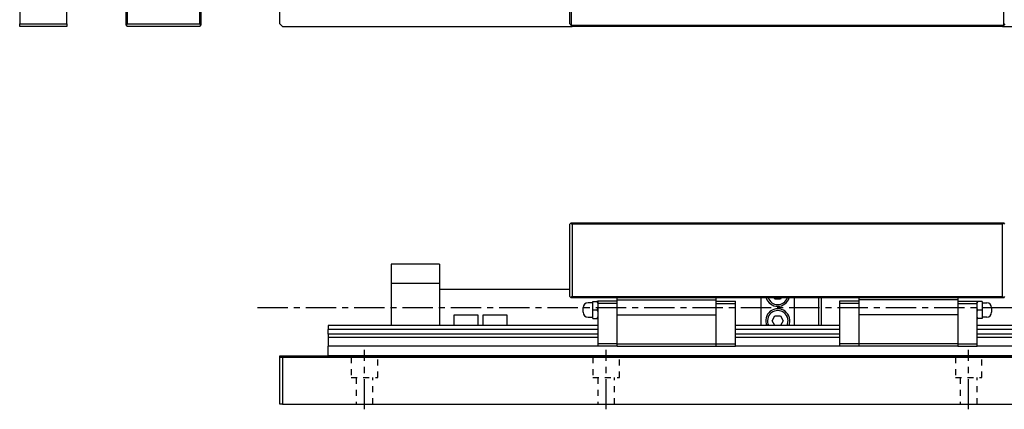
# Model space of a CAD drawing. Extents: x 415 to 1181, y 20 to 546.
# Tile 1 of 6: x 415 to 822, y 69 to 230. Entities that reach past the tile are written whole.
import ezdxf

# ---------------------------------------------------------------- set-up
doc = ezdxf.new("R2010")
doc.units = 0
doc.header["$LTSCALE"] = 10
doc.linetypes.add('CENTER', pattern=[2, 1.25, -0.25, 0.25, -0.25])
doc.linetypes.add('DOT', pattern=[0.5, 0.25, -0.25])
doc.layers.add('1', color=7, linetype='CONTINUOUS')

msp = doc.modelspace()

# ---------------------------------------------------------------- linework, layer by layer
at = {"layer": '1', "color": 7, "linetype": 'CONTINUOUS'}
for p, q in [((489.465849, 228.2668), (489.465849, 406.2668)), ((489.965849, 406.7668), (489.965849, 227.7668)), ((642.645936, 228.2668), (642.645936, 406.2668)), ((643.145936, 406.7668), (643.145936, 227.7668)), ((822.145936, 227.7668), (822.145936, 406.7668)), ((458.965849, 227.7668), (458.965849, 279.2668)), ((459.465849, 279.7668), (459.465849, 228.2668)), ((414.965849, 252.2668), (414.965849, 228.2668)), ((434.465849, 228.2668), (434.465849, 248.7668)), ((522.645936, 228.2668), (522.645936, 248.7668)), ((414.965849, 228.2668), (434.465849, 228.2668)), ((414.965849, 227.2668), (414.965849, 228.2668)), ((434.465849, 228.2668), (434.465849, 227.2668)), ((459.465849, 228.2668), (458.965849, 227.7668)), ((459.465849, 228.2668), (489.465849, 228.2668)), ((489.965849, 227.7668), (489.465849, 228.2668)), ((522.645936, 228.2668), (523.645936, 227.2668)), ((643.145936, 227.7668), (642.645936, 228.2668)), ((822.645936, 228.2668), (822.145936, 227.7668)), ((434.465849, 227.2668), (414.965849, 227.2668)), ((458.965849, 227.7668), (459.465849, 227.2668)), ((489.465849, 227.2668), (459.465849, 227.2668)), ((489.465849, 227.2668), (489.965849, 227.7668)), ((523.645936, 227.2668), (643.645936, 227.2668)), ((643.145936, 227.7668), (822.145936, 227.7668)), ((643.645936, 227.2668), (643.145936, 227.7668)), ((821.645936, 227.2668), (643.645936, 227.2668)), ((822.145936, 227.7668), (821.645936, 227.2668)), ((821.645936, 227.2668), (941.645936, 227.2668)), ((643.145936, 145.942429), (642.645936, 145.442429)), ((642.645936, 115.442429), (642.645936, 145.442429)), ((643.645936, 145.442429), (643.145936, 145.942429)), ((643.145936, 145.942429), (822.145936, 145.942429)), ((643.645936, 145.442429), (643.645936, 115.442429)), ((821.645936, 145.442429), (643.645936, 145.442429)), ((822.145936, 145.942429), (821.645936, 145.442429)), ((821.645936, 115.442429), (821.645936, 145.442429)), ((822.645936, 145.442429), (822.145936, 145.942429)), ((588.645936, 128.942429), (568.645936, 128.942429)), ((568.645936, 128.942429), (568.645936, 120.942429)), ((588.645936, 128.942429), (588.645936, 120.942429)), ((588.645936, 120.942429), (568.645936, 120.942429)), ((568.645936, 120.942429), (568.645936, 103.442429)), ((588.645936, 120.942429), (588.645936, 103.442429)), ((642.645936, 118.442429), (588.645936, 118.442429)), ((642.645936, 115.442429), (643.145936, 114.942429)), ((643.145936, 114.942429), (643.645936, 115.442429)), ((822.145936, 114.942429), (643.145936, 114.942429)), ((643.645936, 115.442429), (821.645936, 115.442429)), ((662.145936, 114.083429), (662.145936, 114.942429)), ((662.145936, 114.083429), (703.145936, 114.083429)), ((662.145936, 107.942429), (662.145936, 114.083429)), ((703.145936, 114.083429), (703.145936, 114.942429)), ((703.145936, 107.942429), (703.145936, 114.083429)), ((721.645936, 114.942429), (721.645936, 103.442429)), ((727.491236, 114.442429), (727.202561, 114.942429)), ((729.800637, 114.442429), (727.491236, 114.442429)), ((730.089312, 114.942429), (729.800637, 114.442429)), ((735.645936, 103.442429), (735.645936, 114.942429)), ((745.645936, 103.442429), (745.645936, 114.942429)), ((746.645936, 114.942429), (746.645936, 103.442429)), ((762.145936, 114.942429), (762.145936, 114.083429)), ((803.145936, 114.083429), (762.145936, 114.083429)), ((762.145936, 114.083429), (762.145936, 107.942429)), ((803.145936, 114.942429), (803.145936, 114.083429)), ((803.145936, 114.083429), (803.145936, 107.942429)), ((821.645936, 115.442429), (822.145936, 114.942429)), ((822.145936, 114.942429), (822.645936, 115.442429)), ((648.145936, 109.942429), (648.145936, 110.912429)), ((652.075936, 112.912429), (650.145936, 112.912429)), ((652.075936, 113.442429), (653.825936, 113.442429)), ((652.075936, 109.942429), (652.075936, 113.442429)), ((653.825936, 113.442429), (654.145936, 112.787601)), ((654.145936, 113.442429), (653.825936, 113.442429)), ((654.145936, 110.597256), (653.825936, 109.942428)), ((662.145936, 113.642429), (654.145936, 113.642429)), ((654.145936, 113.642429), (654.145936, 112.642429)), ((662.145936, 112.642429), (654.145936, 112.642429)), ((654.145936, 112.642429), (654.145936, 95.942429)), ((703.145936, 113.642429), (711.145936, 113.642429)), ((703.145936, 112.642429), (711.145936, 112.642429)), ((711.145936, 112.642429), (711.145936, 113.642429)), ((711.145936, 95.942429), (711.145936, 112.642429)), ((762.145936, 113.642429), (754.145936, 113.642429)), ((754.145936, 113.642429), (754.145936, 112.642429)), ((762.145936, 112.642429), (754.145936, 112.642429)), ((754.145936, 112.642429), (754.145936, 95.942429)), ((803.145936, 113.642429), (811.145936, 113.642429)), ((803.145936, 112.642429), (811.145936, 112.642429)), ((811.145936, 112.642429), (811.145936, 113.642429)), ((811.145936, 112.787601), (811.465936, 113.442429)), ((811.465936, 113.442429), (811.145936, 113.442429)), ((811.145936, 95.942429), (811.145936, 112.642429)), ((811.465936, 109.942428), (811.145936, 110.597256)), ((813.215936, 113.442429), (811.465936, 113.442429)), ((813.215936, 113.442429), (813.215936, 109.942429)), ((813.215936, 112.912429), (815.145936, 112.912429)), ((817.145936, 110.912429), (817.145936, 109.942429)), ((604.645936, 107.742429), (594.645936, 107.742429)), ((594.645936, 107.742429), (594.645936, 103.442429)), ((604.645936, 103.442429), (604.645936, 107.742429)), ((616.645936, 107.742429), (606.645936, 107.742429)), ((606.645936, 107.742429), (606.645936, 103.442429)), ((616.645936, 103.442429), (616.645936, 107.742429)), ((648.145936, 108.972429), (648.145936, 109.942429)), ((650.145936, 106.972429), (652.075936, 106.972429)), ((652.075936, 106.442429), (652.075936, 109.942429)), ((652.075936, 109.942429), (653.825936, 109.942429)), ((652.075936, 106.442429), (653.825936, 106.442429)), ((653.825936, 109.942429), (654.145936, 109.287601)), ((654.145936, 107.097256), (653.825936, 106.442428)), ((653.825936, 106.442429), (654.145936, 106.442429)), ((662.145936, 107.942429), (703.145936, 107.942429)), ((662.145936, 95.942429), (662.145936, 107.942429)), ((703.145936, 95.942429), (703.145936, 107.942429)), ((726.336535, 105.442429), (727.491236, 107.442429)), ((727.491236, 107.442429), (729.800637, 107.442429)), ((729.800637, 107.442429), (730.955337, 105.442429)), ((803.145936, 107.942429), (762.145936, 107.942429)), ((762.145936, 107.942429), (762.145936, 95.942429)), ((803.145936, 107.942429), (803.145936, 95.942429)), ((811.145936, 109.287601), (811.465936, 109.942429)), ((811.465936, 106.442428), (811.145936, 107.097256)), ((811.145936, 106.442429), (811.465936, 106.442429)), ((811.465936, 109.942429), (813.215936, 109.942429)), ((813.215936, 106.442428), (811.465936, 106.442429)), ((813.215936, 109.942429), (813.215936, 106.442428)), ((815.145936, 106.972429), (813.215936, 106.972429)), ((817.145936, 109.942429), (817.145936, 108.972429)), ((654.145936, 103.442429), (542.645936, 103.442429)), ((542.645936, 103.442429), (542.645936, 101.79771)), ((754.145936, 103.442429), (711.145936, 103.442429)), ((727.491236, 103.442429), (726.336535, 105.442429)), ((730.955337, 105.442429), (729.800637, 103.442429)), ((922.645936, 103.442429), (811.145936, 103.442429)), ((654.145936, 101.79771), (542.645936, 101.79771)), ((542.645936, 99.858147), (542.645936, 101.79771)), ((654.145936, 99.858147), (542.645936, 99.858147)), ((542.645936, 99.858147), (542.645936, 98.508276)), ((654.145936, 98.508276), (542.645936, 98.508276)), ((542.645936, 98.508276), (542.645936, 94.942429)), ((754.145936, 101.79771), (711.145936, 101.79771)), ((754.145936, 99.858147), (711.145936, 99.858147)), ((754.145936, 98.508276), (711.145936, 98.508276)), ((922.645936, 101.79771), (811.145936, 101.79771)), ((922.645936, 99.858147), (811.145936, 99.858147)), ((922.645936, 98.508276), (811.145936, 98.508276)), ((654.145936, 94.942429), (542.645936, 94.942429)), ((542.645936, 90.942429), (542.645936, 94.942429)), ((662.145936, 95.942429), (654.145936, 95.942429)), ((654.145936, 95.942429), (654.145936, 94.942429)), ((662.145936, 94.942429), (654.145936, 94.942429)), ((662.145936, 95.942429), (703.145936, 95.942429)), ((662.145936, 94.942429), (662.145936, 95.942429)), ((662.145936, 94.942429), (703.145936, 94.942429)), ((703.145936, 94.942429), (703.145936, 95.942429)), ((703.145936, 95.942429), (711.145936, 95.942429)), ((703.145936, 94.942429), (711.145936, 94.942429)), ((711.145936, 94.942429), (711.145936, 95.942429)), ((754.145936, 94.942429), (711.145936, 94.942429)), ((762.145936, 95.942429), (754.145936, 95.942429)), ((754.145936, 95.942429), (754.145936, 94.942429)), ((762.145936, 94.942429), (754.145936, 94.942429)), ((803.145936, 95.942429), (762.145936, 95.942429)), ((762.145936, 95.942429), (762.145936, 94.942429)), ((803.145936, 94.942429), (762.145936, 94.942429)), ((803.145936, 95.942429), (803.145936, 94.942429)), ((803.145936, 95.942429), (811.145936, 95.942429)), ((803.145936, 94.942429), (811.145936, 94.942429)), ((811.145936, 94.942429), (811.145936, 95.942429)), ((922.645936, 94.942429), (811.145936, 94.942429)), ((522.645936, 90.942429), (542.645936, 90.942429)), ((522.645936, 90.442429), (522.645936, 90.942429)), ((522.645936, 70.942429), (522.645936, 90.442429)), ((522.645936, 90.442429), (523.645936, 90.442429)), ((523.645936, 90.442429), (523.645936, 70.942429)), ((523.645936, 90.442429), (941.645936, 90.442429)), ((922.645936, 90.942429), (542.645936, 90.942429)), ((542.645936, 90.942429), (922.645936, 90.942429)), ((523.645936, 70.942429), (522.645936, 70.942429)), ((523.645936, 70.942429), (941.645936, 70.942429))]:
    msp.add_line(p, q, dxfattribs=at)
at = {"layer": '1', "color": 4, "linetype": 'CENTER'}
for p, q in [((513.395936, 110.942429), (1028.395936, 110.942429)), ((557.645936, 68.842429), (557.645936, 93.442429)), ((657.645936, 68.842429), (657.645936, 93.442429)), ((807.645936, 68.842429), (807.645936, 93.442429))]:
    msp.add_line(p, q, dxfattribs=at)
at = {"layer": '1', "color": 4, "linetype": 'DOT'}
for p, q in [((552.145936, 90.442429), (552.145936, 81.942429)), ((563.145936, 81.942429), (563.145936, 90.442429)), ((652.145936, 90.442429), (652.145936, 81.942429)), ((663.145936, 81.942429), (663.145936, 90.442429)), ((802.145936, 90.442429), (802.145936, 81.942429)), ((813.145936, 81.942429), (813.145936, 90.442429)), ((552.145936, 81.942429), (563.145936, 81.942429)), ((554.145936, 81.942429), (554.145936, 70.942429)), ((561.145936, 70.942429), (561.145936, 81.942429)), ((652.145936, 81.942429), (663.145936, 81.942429)), ((654.145936, 81.942429), (654.145936, 70.942429)), ((661.145936, 70.942429), (661.145936, 81.942429)), ((802.145936, 81.942429), (813.145936, 81.942429)), ((804.145936, 81.942429), (804.145936, 70.942429)), ((811.145936, 70.942429), (811.145936, 81.942429))]:
    msp.add_line(p, q, dxfattribs=at)
at = {"layer": '1', "color": 7, "linetype": 'CONTINUOUS'}
for centre, radius, start, end in [((728.645936, 116.442429), 5, 197.457603, 270), ((728.645936, 116.442429), 4.25, 200.667316, 270), ((728.645936, 116.442429), 4.25, 270, 339.332684), ((728.645936, 116.442429), 5, 270, 342.542397), ((650.145936, 110.912429), 2, 90, 180), ((728.645936, 105.442429), 5, 336.421822, 203.578178), ((815.145936, 110.912429), 2, 0, 90), ((650.145936, 108.972429), 2, 180, 270), ((728.645936, 105.442429), 4.25, 331.927513, 208.072487), ((815.145936, 108.972429), 2, 270, 360)]:
    msp.add_arc(centre, radius, start, end, dxfattribs=at)

doc.saveas('drawing.dxf')
